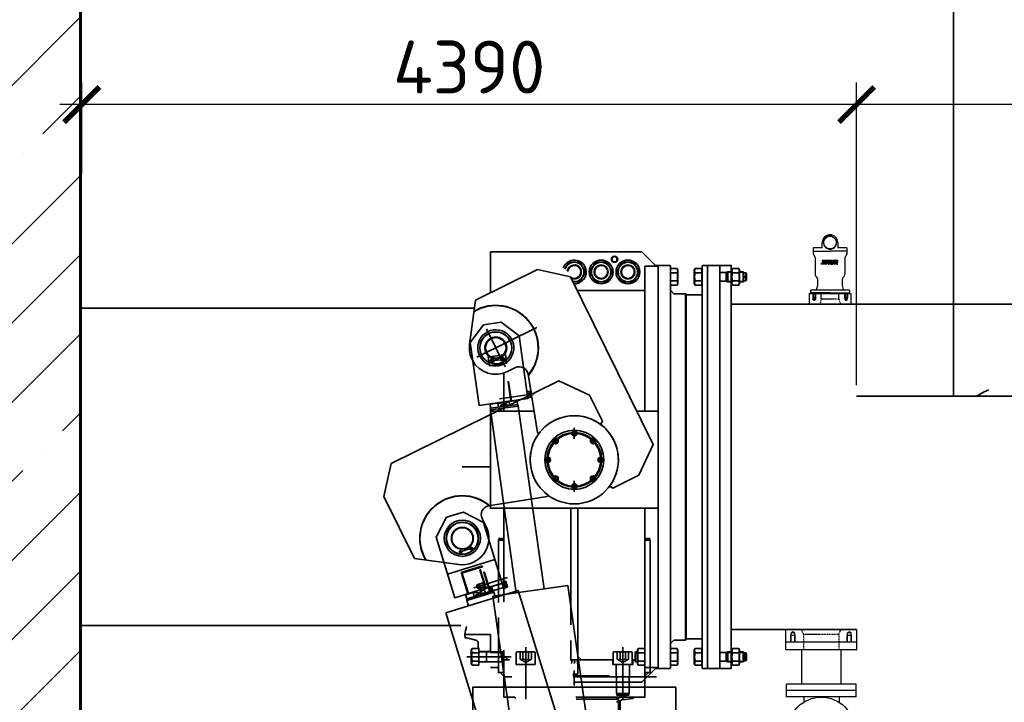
# Model space of a CAD drawing. Header units: millimetres. Extents: x 452087 to 582075, y 10891 to 81641.
# Tile 205 of 256: x 540637 to 546219, y 35701 to 39572. Entities that reach past the tile are written whole.
import ezdxf

# ---------------------------------------------------------------- set-up
doc = ezdxf.new("R2010")
doc.units = ezdxf.units.MM
for name, pattern in [('AM_DIN_F_W050', [6.25, 4.75, -1.5]), ('AM_DIN_F_W050x2', [3.125, 2.25, -0.875]), ('AM_DIN_G_W050', [13.75, 9.75, -1.5, 1, -1.5]), ('AM_DIN_G_W050x2', [6.875, 4.75, -0.875, 0.375, -0.875]), ('C_SOLID_L', [0, 0, 0]), ('C_SOLID_M', [0, 0, 0]), ('HIDDEN', [9.525, 6.35, -3.175])]:
    doc.linetypes.add(name, pattern=pattern)
doc.layers.get('Defpoints').update_dxf_attribs({"color": 8})
for name, color, linetype in [('1', 6, 'Continuous'), ('HIDDEN', 6, 'HIDDEN'), ('MO_001_VIEW_PV', 7, 'Continuous'), ('MO_001_VIEW_RA', 7, 'Continuous'), ('Viditeln__hrany__JMA_', 7, 'Continuous'), ('ГТО-2_Размеры', 7, 'Continuous')]:
    doc.layers.add(name, color=color, linetype=linetype)
for name, color, linetype, lineweight in [('AM_0', 7, 'Continuous', 50), ('AM_3', 6, 'AM_DIN_F_W050', 25), ('AM_4', 3, 'Continuous', 25), ('AM_7', 4, 'AM_DIN_G_W050', 25), ('ГТО-2_Бетон 0.35', 2, 'Continuous', 35), ('ГТО-2_Бетон 0.6', 2, 'Continuous', 60), ('ГТО-2_Штриховка', 252, 'Continuous', 18)]:
    doc.layers.add(name, color=color, linetype=linetype, lineweight=lineweight)
doc.layers.add('ГТО-2_Видовой экран', color=4, linetype='Continuous', plot=False)
doc.styles.add('CONVERTER_1', font='txt.shx', dxfattribs={"width": 0.9})
doc.styles.add('MOSOBL (isocpeur)', font='isocpeur.ttf')
doc.styles.add('RomanS', font='romans.shx', dxfattribs={"width": 0.7})
doc.dimstyles.new('MOSOBL 1-100 (мм)', dxfattribs={"dimscale": 100, "dimtxt": 3, "dimasz": 2, "dimexe": 1.25, "dimexo": 0.625, "dimtad": 1, "dimdec": 0, "dimzin": 9, "dimtxsty": 'RomanS', "dimblk": 'ARCHTICK', "dimcen": 2.5, "dimdle": 1.25, "dimclrd": 7, "dimclre": 7, "dimclrt": 2, "dimadec": 0, "dimazin": 0, "dimtfac": 1, "dimtdec": 0, "dimtmove": 1, "dimatfit": 3, "dimfxl": 1, "dimtfill": 1, "dimlwd": 25, "dimlwe": 25, "dimarcsym": 0})

# ---------------------------------------------------------------- blocks, each defined once
blk = doc.blocks.new('_ArchTick')
at = {"color": 0, "linetype": 'ByBlock', "const_width": 0.15}
blk.add_lwpolyline([(-0.5, -0.5), (0.5, 0.5)], dxfattribs=at)
blk = doc.blocks.new('*D596')
at = {"layer": 'Defpoints', "color": 0, "transparency": 16777216}
for p in [(545381, 39090.5), (545381, 38591.5), (548181, 38591.5, 0)]:
    blk.add_point(p, dxfattribs=at)
at = {"layer": 'ГТО-2_Размеры', "color": 7, "lineweight": 25, "transparency": 16777216}
for p, q in [((545381, 38654), (545381, 39215.5)), ((548181, 38654), (548181, 39215.5)), ((548306, 39090.5), (545256, 39090.5))]:
    blk.add_line(p, q, dxfattribs=at)
at = {"layer": 'ГТО-2_Размеры', "color": 7, "lineweight": 25, "transparency": 16777216, "xscale": 200, "yscale": 200, "zscale": 200, "rotation": 180}
blk.add_blockref('_ArchTick', (545381, 39090.5), dxfattribs=at)
at = {"layer": 'ГТО-2_Размеры', "color": 7, "lineweight": 25, "transparency": 16777216, "xscale": 200, "yscale": 200, "zscale": 200}
blk.add_blockref('_ArchTick', (548181, 39090.5), dxfattribs=at)
at = {"layer": 'ГТО-2_Размеры', "color": 2, "transparency": 16777216, "insert": (546899.4, 39303), "char_height": 300, "attachment_point": 5, "style": 'MOSOBL (isocpeur)', "bg_fill": 3, "box_fill_scale": 1.1, "bg_fill_color": 256, "bg_fill_true_color": 13158600, "bg_fill_transparency": 0}
blk.add_mtext('2800', dxfattribs=at)
blk = doc.blocks.new('*D597')
at = {"layer": 'Defpoints', "color": 0, "transparency": 16777216}
for p in [(540989.3, 39090.5), (540989.3, 38636.1), (545381, 37436.1)]:
    blk.add_point(p, dxfattribs=at)
at = {"layer": 'ГТО-2_Размеры', "color": 7, "lineweight": 25, "transparency": 16777216}
for p, q in [((540989.3, 38698.6), (540989.3, 39215.5)), ((545381, 37498.6), (545381, 39215.5)), ((545506, 39090.5), (540864.3, 39090.5))]:
    blk.add_line(p, q, dxfattribs=at)
at = {"layer": 'ГТО-2_Размеры', "color": 7, "lineweight": 25, "transparency": 16777216, "xscale": 200, "yscale": 200, "zscale": 200, "rotation": 180}
blk.add_blockref('_ArchTick', (540989.3, 39090.5), dxfattribs=at)
at = {"layer": 'ГТО-2_Размеры', "color": 7, "lineweight": 25, "transparency": 16777216, "xscale": 200, "yscale": 200, "zscale": 200}
blk.add_blockref('_ArchTick', (545381, 39090.5), dxfattribs=at)
at = {"layer": 'ГТО-2_Размеры', "color": 2, "transparency": 16777216, "insert": (543185.2, 39303), "char_height": 300, "attachment_point": 5, "style": 'MOSOBL (isocpeur)', "bg_fill": 3, "box_fill_scale": 1.1, "bg_fill_color": 256, "bg_fill_true_color": 13158600, "bg_fill_transparency": 0}
blk.add_mtext('4390', dxfattribs=at)
blk = doc.blocks.new('*U496', base_point=(4879.1, 4974.7))
at = {"color": 0, "linetype": 'ByBlock', "lineweight": -2}
for centre in [(4853.1, 4961.2), (4873.1, 4961.2), (4893.1, 4961.2)]:
    blk.add_arc(centre, 15.6, 306.94291, 53.05709, dxfattribs=at)
blk = doc.blocks.new('*U495', base_point=(4236.1, 5653.9))
at = {"color": 0, "linetype": 'ByBlock', "lineweight": -2}
for centre in [(4218.3, 5661.2), (4228.3, 5661.2), (4238.3, 5661.2), (4248.3, 5661.2)]:
    blk.add_arc(centre, 9.38, 306.94291, 53.05709, dxfattribs=at)
blk = doc.blocks.new('A$C40E87591')
at = {"color": 7, "linetype": 'C_SOLID_L', "lineweight": 25}
for p, q in [((579.6, 1171.3), (579.6, 1168)), ((579.6, 1171.3), (590.8, 1171.3)), ((579.6, 1168), (581.3, 1168)), ((579.6, 1160.6), (579.6, 1157.3)), ((579.6, 1160.6), (581.3, 1160.6)), ((579.6, 1157.3), (590.8, 1157.3)), ((581.3, 1168), (581.3, 1160.6)), ((585.8, 1168), (587.7, 1168)), ((585.8, 1168), (585.8, 1166)), ((585.8, 1166), (587.5, 1166)), ((585.8, 1163.1), (587.5, 1163.1)), ((585.8, 1163.1), (585.8, 1160.6)), ((585.8, 1160.6), (587.7, 1160.6)), ((587.5, 1166), (587.5, 1163.1)), ((587.7, 1168), (588.3, 1166)), ((587.7, 1160.6), (588.5, 1163.5)), ((588.3, 1166), (590.8, 1166)), ((588.5, 1163.5), (590.8, 1163.5)), ((590.8, 1171.3), (590.8, 1166)), ((590.8, 1163.5), (590.8, 1157.3)), ((592.8, 1171.3), (603.3, 1171.3)), ((592.8, 1171.3), (592.8, 1168)), ((592.8, 1168), (594.3, 1168)), ((592.8, 1160.6), (592.8, 1157.3)), ((592.8, 1160.6), (594.3, 1160.6)), ((592.8, 1157.3), (600.1, 1157.3)), ((594.3, 1168), (594.3, 1160.6)), ((599.1, 1168), (599.1, 1165.6)), ((599.1, 1168), (601.5, 1168)), ((599.1, 1165.6), (601.5, 1165.6)), ((599.1, 1163.5), (599.1, 1160.6)), ((602.5, 1157.3), (599.1, 1163.5)), ((599.1, 1160.6), (600.1, 1160.6)), ((600.1, 1160.6), (600.1, 1157.3)), ((602.5, 1157.3), (607.2, 1157.3)), ((606, 1160.6), (604.3, 1163.6)), ((606, 1160.6), (607.2, 1160.6)), ((607.2, 1160.6), (607.2, 1157.3)), ((608.9, 1171.3), (615.7, 1171.3)), ((608.9, 1171.3), (608.9, 1168)), ((608.9, 1168), (610.1, 1168)), ((608.9, 1160.6), (608.9, 1157.3)), ((608.9, 1160.6), (610.1, 1160.6)), ((608.9, 1157.3), (615.7, 1157.3)), ((610.1, 1168), (610.1, 1160.6)), ((614.9, 1168), (615.7, 1168)), ((614.9, 1168), (614.9, 1165.8)), ((614.9, 1165.8), (617.3, 1165.8)), ((614.9, 1162.8), (614.9, 1160.6)), ((614.9, 1162.8), (617.3, 1162.8)), ((614.9, 1160.6), (615.7, 1160.6)), ((615.7, 1171.3), (615.7, 1168)), ((615.7, 1160.6), (615.7, 1157.3)), ((616.4, 1171.3), (623.3, 1171.3)), ((616.4, 1171.3), (616.4, 1168)), ((616.4, 1168), (617.3, 1168)), ((616.4, 1160.6), (616.4, 1157.3)), ((616.4, 1160.6), (617.3, 1160.6)), ((616.4, 1157.3), (623.3, 1157.3)), ((617.3, 1168), (617.3, 1165.8)), ((617.3, 1162.8), (617.3, 1160.6)), ((622, 1168), (623.3, 1168)), ((622, 1168), (622, 1160.6)), ((622, 1160.6), (623.3, 1160.6)), ((623.3, 1171.3), (623.3, 1168)), ((623.3, 1160.6), (623.3, 1157.3)), ((624.9, 1160.6), (626.6, 1160.6)), ((624.9, 1160.6), (624.9, 1157.3)), ((624.9, 1157.3), (630.9, 1157.3)), ((626.6, 1160.6), (628.6, 1168)), ((626.9, 1171.3), (626.9, 1168)), ((626.9, 1171.3), (634.4, 1171.3)), ((626.9, 1168), (628.6, 1168)), ((629.3, 1160.6), (629.6, 1161.8)), ((629.3, 1160.6), (630.9, 1160.6)), ((629.6, 1161.8), (632.9, 1161.8)), ((630.4, 1164.8), (631.3, 1168)), ((630.4, 1164.8), (632.1, 1164.8)), ((630.9, 1160.6), (630.9, 1157.3)), ((632.1, 1164.8), (631.3, 1168)), ((632.2, 1160.6), (632.2, 1157.3)), ((632.2, 1160.6), (633.3, 1160.6)), ((632.2, 1157.3), (638.5, 1157.3)), ((633.3, 1160.6), (632.9, 1161.8)), ((637.3, 1160.6), (634.4, 1171.3)), ((637.3, 1160.6), (638.5, 1160.6)), ((638.5, 1160.6), (638.5, 1157.3)), ((640.2, 1171.3), (650.7, 1171.3)), ((640.2, 1171.3), (640.2, 1168)), ((640.2, 1168), (641.6, 1168)), ((640.2, 1160.6), (640.2, 1157.3)), ((640.2, 1160.6), (641.6, 1160.6)), ((640.2, 1157.3), (647.4, 1157.3)), ((641.6, 1168), (641.6, 1160.6)), ((646.4, 1168), (646.4, 1165.6)), ((646.4, 1168), (648.8, 1168)), ((646.4, 1165.6), (648.8, 1165.6)), ((646.4, 1163.5), (646.4, 1160.6)), ((649.9, 1157.3), (646.4, 1163.5)), ((646.4, 1160.6), (647.4, 1160.6)), ((647.4, 1160.6), (647.4, 1157.3)), ((649.9, 1157.3), (654.6, 1157.3)), ((653.3, 1160.6), (651.7, 1163.6)), ((653.3, 1160.6), (654.6, 1160.6)), ((654.6, 1160.6), (654.6, 1157.3)), ((656.2, 1171.3), (663.6, 1171.3)), ((656.2, 1171.3), (656.2, 1168)), ((656.2, 1168), (657.7, 1168)), ((656.2, 1160.6), (656.2, 1157.3)), ((656.2, 1160.6), (657.7, 1160.6)), ((656.2, 1157.3), (664.2, 1157.3)), ((657.7, 1168), (657.7, 1160.6)), ((662.5, 1168), (663.3, 1168)), ((662.5, 1168), (662.5, 1160.6)), ((662.5, 1160.6), (663.3, 1160.6))]:
    blk.add_line(p, q, dxfattribs=at)
for centre, radius, start, end in [((601.5, 1166.8), 1.24, 270, 90), ((603.3, 1167.4), 3.91, 284.6737, 90), ((648.8, 1166.8), 1.24, 270, 90), ((650.7, 1167.4), 3.91, 284.6737, 90), ((663.3, 1166), 2.06, 21.3237, 89.9999), ((663.3, 1162.7), 2.06, 270.0001, 338.6763), ((663.6, 1164.7), 6.59, 0, 90), ((664.2, 1162.3), 4.94, 270, 311.4095), ((659.1, 1164.3), 6.59, 338.6763, 21.3237), ((662, 1164.7), 8.24, 311.4095, 360)]:
    blk.add_arc(centre, radius, start, end, dxfattribs=at)
at = {"color": 7, "lineweight": 25}
blk.add_point((700.8, 983), dxfattribs=at)
at = {"layer": '1', "color": 7, "linetype": 'Continuous', "lineweight": 25}
blk.add_circle((624.8, 1272), 36.1, dxfattribs=at)
at = {"layer": 'AM_0', "lineweight": 25}
for p, q in [((507.3, 983), (507.3, 923)), ((507.3, 983), (742.3, 983)), ((707.9, 982.1), (706.4, 983)), ((722.8, 958), (706.8, 958)), ((707.9, 982.1), (707.9, 948)), ((707.9, 982.1), (721.7, 982.1)), ((721.7, 982.1), (723.2, 983)), ((721.7, 982.1), (721.7, 948)), ((742.3, 983), (742.3, 923)), ((714.8, 944), (707.9, 948)), ((721.7, 948), (707.9, 948)), ((714.8, 944), (721.7, 948)), ((373.3, -1034.9), (373.3, -922.9)), ((734.5, -934.5), (724.1, -940.4)), ((724.1, -991.7), (724.1, -940.4)), ((744.9, -940.4), (724.1, -940.4)), ((734.5, -934.5), (744.9, -940.4)), ((744.9, -991.7), (744.9, -940.4)), ((775.8, -1034.9), (775.8, -922.9)), ((373.3, -992.9), (775.8, -992.9)), ((724.1, -991.7), (721.9, -992.9)), ((746.5, -955.4), (722.5, -955.4)), ((724.1, -991.7), (744.9, -991.7)), ((744.9, -991.7), (747.1, -992.9)), ((376.3, -1037.9), (373.3, -1034.9)), ((772.8, -1037.9), (376.3, -1037.9)), ((463.8, -1037.9), (463.8, -1232)), ((685.2, -1037.9), (685.3, -1232)), ((772.8, -1037.9), (775.8, -1034.9)), ((773, -1232), (378, -1232)), ((378, -1304), (378, -1232)), ((773, -1268), (378, -1268)), ((773, -1304), (773, -1232)), ((773, -1304), (378, -1304)), ((475.5, -1304), (475.5, -1334.4)), ((675.5, -1304), (675.5, -1334.4))]:
    blk.add_line(p, q, dxfattribs=at)
blk.add_circle((575.5, -1493), 187.5, dxfattribs=at)
at = {"layer": 'AM_3', "linetype": 'AM_DIN_F_W050x2', "lineweight": 25}
for p, q in [((527.9, 982.1), (526.4, 983)), ((526.8, 982.8), (526.8, 958)), ((526.8, 958), (527.9, 956)), ((542.8, 958), (526.8, 958)), ((527.9, 982.1), (527.9, 948)), ((527.9, 982.1), (541.7, 982.1)), ((541.7, 982.1), (543.2, 983)), ((541.7, 982.1), (541.7, 948)), ((542.8, 958), (541.7, 956)), ((542.8, 982.8), (542.8, 958)), ((534.8, 944), (527.9, 948)), ((541.7, 948), (527.9, 948)), ((534.8, 944), (541.7, 948)), ((414.5, -934.5), (404.1, -940.4)), ((404.1, -991.7), (404.1, -940.4)), ((424.9, -940.4), (404.1, -940.4)), ((414.5, -934.5), (424.9, -940.4)), ((424.9, -991.7), (424.9, -940.4)), ((404.1, -991.7), (401.9, -992.9)), ((402.5, -955.4), (404.1, -952.4)), ((402.5, -992.6), (402.5, -955.4)), ((426.5, -955.4), (402.5, -955.4)), ((404.1, -991.7), (424.9, -991.7)), ((426.5, -955.4), (424.9, -952.4)), ((424.9, -991.7), (427.1, -992.9)), ((426.5, -992.6), (426.5, -955.4))]:
    blk.add_line(p, q, dxfattribs=at)
at = {"layer": 'AM_4', "lineweight": 25}
for p, q in [((706.8, 982.8), (706.8, 958)), ((706.8, 958), (707.9, 956)), ((722.8, 958), (721.7, 956)), ((722.8, 982.8), (722.8, 958)), ((722.5, -955.4), (724.1, -952.4)), ((722.5, -992.6), (722.5, -955.4)), ((746.5, -955.4), (744.9, -952.4)), ((746.5, -992.6), (746.5, -955.4))]:
    blk.add_line(p, q, dxfattribs=at)
at = {"layer": 'AM_7', "linetype": 'AM_DIN_G_W050x2', "lineweight": 25}
for p, q in [((534.8, 941), (534.8, 986)), ((714.8, 941), (714.8, 986))]:
    blk.add_line(p, q, dxfattribs=at)
at = {"layer": 'HIDDEN', "lineweight": 25}
for p, q in [((574.8, 953), (566.8, 923)), ((574.8, 953), (574.8, 983)), ((574.8, 953), (674.8, 953)), ((674.8, 953), (674.8, 983)), ((674.8, 953), (682.8, 923)), ((474.5, -947.9), (462.5, -922.9)), ((474.5, -947.9), (474.5, -1037.9)), ((474.5, -947.9), (674.5, -947.9)), ((674.5, -947.9), (686.6, -922.9)), ((674.5, -947.9), (674.5, -1037.9))]:
    blk.add_line(p, q, dxfattribs=at)
at = {"layer": 'MO_001_VIEW_PV', "color": 7, "linetype": 'C_SOLID_M', "lineweight": 25}
for p, q in [((580.8, 1241), (529.3, 1241)), ((529.3, 1241), (529.3, 1223)), ((580.8, 1241), (580.8, 1272)), ((668.8, 1272), (668.8, 1241)), ((720.3, 1241), (668.8, 1241)), ((720.3, 1241), (720.3, 1223)), ((529.3, 1223), (624.8, 1223)), ((529.3, 1221), (531.3, 1223)), ((529.3, 1221), (529.3, 1210.3)), ((529.8, 1207.8), (535.9, 1194.8)), ((540.5, 1186.9), (540.5, 1093.7)), ((720.3, 1223), (624.8, 1223)), ((709.1, 1186.9), (709.1, 1093.7)), ((719.7, 1207.8), (713.7, 1194.8)), ((720.3, 1221), (718.3, 1223)), ((720.3, 1221), (720.3, 1210.3)), ((555, 1028), (555, 1063.4)), ((694.6, 1028), (694.6, 1063.4)), ((548.3, 1006.2), (555, 1028)), ((701.3, 1006.2), (694.6, 1028)), ((514.8, 1000), (514.8, 988)), ((732.8, 1002), (516.8, 1002)), ((624.8, 986), (516.8, 986)), ((545.3, 983), (542.9, 985.4)), ((545.3, 983), (624.8, 983)), ((624.8, 986), (732.8, 986)), ((704.3, 983), (624.8, 983)), ((704.3, 983), (706.7, 985.4)), ((734.8, 1000), (734.8, 988))]:
    blk.add_line(p, q, dxfattribs=at)
for centre, radius, start, end in [((624.8, 1272), 44, 90, 180), ((624.8, 1272), 44, 360, 90), ((535.3, 1210.3), 6, 180, 205), ((545, 1199), 10, 204.9999, 229.0899), ((534.5, 1186.9), 6, 0, 49.0898), ((715.1, 1186.9), 6, 130.9102, 180), ((704.6, 1199), 10, 310.9101, 335.0001), ((714.3, 1210.3), 6, 335, 360), ((564.5, 1093.7), 24, 180, 231.0822), ((540, 1063.4), 15, 360, 51.1171), ((709.6, 1063.4), 15, 128.8829, 180), ((685.1, 1093.7), 24, 308.9178, 360), ((542.6, 1008), 6, 270, 342.8981), ((707, 1008), 6, 197.1019, 270), ((516.8, 1000), 2, 90, 180), ((516.8, 988), 2, 180, 270), ((541.5, 984), 2, 45.0001, 90.0001), ((708.1, 984), 2, 89.9999, 134.9999), ((732.8, 1000), 2, 360, 90), ((732.8, 988), 2, 270, 360)]:
    blk.add_arc(centre, radius, start, end, dxfattribs=at)
at = {"layer": 'MO_001_VIEW_PV', "color": 2, "linetype": 'C_SOLID_M', "lineweight": 25}
blk.add_arc((624.8, 1272), 37.6, 75.1896, 8.0434, dxfattribs=at)
at = {"layer": 'Viditeln__hrany__JMA_', "color": 7, "linetype": 'Continuous', "lineweight": 25}
blk.add_line((548.8, 983), (700.8, 983), dxfattribs=at)
blk.add_line((548.8, 983), (700.8, 983), dxfattribs=at)
at = {"layer": 'ГТО-2_Бетон 0.35'}
for p, q in [((-1009.7, 1220), (-1300, 1220)), ((-1300, 1220), (-1300, 987.6)), ((-1384.6, 945.9), (-1033.6, 1119)), ((-846, 1077.7), (-1033.6, 1119)), ((-280, 1122), (-280, 1128.5)), ((67, 1116.8), (71.3, 1124.3)), ((67, 1038.2), (67, 1116.8)), ((71.3, 1124.3), (107.7, 1124.3)), ((107.7, 1124.3), (112, 1116.8)), ((112, 1116.8), (112, 1038.2)), ((-278.7, 1100.9), (-242.3, 1100.9)), ((-238, 1107.5), (-238, 1105.5)), ((-140.7, 1100.9), (-104.3, 1100.9)), ((35, 1102.5), (35, 1052.5)), ((40.4, 1103.3), (67, 1103.3)), ((44.9, 1105.5), (44.9, 1049.5)), ((107.7, 1100.9), (71.3, 1100.9)), ((112, 1103.3), (134.7, 1103.3)), ((132.5, 1105.5), (132.5, 1049.5)), ((135, 1100), (135, 1055)), ((135, 1080.7), (147.2, 1080.7)), ((135, 1074.3), (147.2, 1074.3)), ((-280, 1026.5), (-280, 1033)), ((-278.7, 1054.1), (-242.3, 1054.1)), ((-238, 1049.5), (-238, 1047.5)), ((-140.7, 1054.1), (-104.3, 1054.1)), ((40.4, 1051.7), (67, 1051.7)), ((71.3, 1030.7), (67, 1038.2)), ((107.7, 1054.1), (71.3, 1054.1)), ((107.7, 1030.7), (71.3, 1030.7)), ((112, 1038.2), (107.7, 1030.7)), ((112, 1051.7), (134.7, 1051.7)), ((-425, 1000), (-807.7, 1000)), ((-194, -982), (-194, 982)), ((-190, -975), (-190, 975)), ((-1377.6, 621.5), (-1036.7, 789.5)), ((-1323, 782.2), (-1216.9, 566.9)), ((-1313.1, 623), (-1302.9, 624.4)), ((-1306.1, 573.5), (-1313.1, 623)), ((-1302.9, 624.4), (-1224.3, 635.6)), ((-1231.9, 620.3), (-1240.6, 613.6)), ((-1232.2, 622.4), (-1228.6, 596.6)), ((-1232.1, 621.9), (-1228.6, 597.1)), ((-1221.8, 616.3), (-1231.9, 620.3)), ((-1224.3, 635.6), (-1214.1, 637.1)), ((-1220.2, 605.4), (-1221.8, 616.3)), ((-1214.1, 637.1), (-1207.1, 587.5)), ((-1207.1, 587.5), (-1306.1, 573.5)), ((-1302.7, 599.2), (-1217.5, 611.3)), ((-1291.3, 611.9), (-1300, 605.2)), ((-1300, 605.2), (-1298.4, 594.3)), ((-1298.4, 594.3), (-1288.3, 590.2)), ((-1291.6, 613.9), (-1288, 588.2)), ((-1291.6, 613.4), (-1288, 588.7)), ((-1281.2, 607.8), (-1291.3, 611.9)), ((-1288.3, 590.2), (-1279.6, 597)), ((-1279.6, 597), (-1281.2, 607.8)), ((-1240.6, 613.6), (-1239, 602.7)), ((-1239, 602.7), (-1228.8, 598.6)), ((-1228.8, 598.6), (-1220.2, 605.4)), ((-1249.3, 386.6), (-1052.2, 414.6)), ((-1067.9, 417.9), (-1079.7, 416.2)), ((-1066.3, 407.1), (-1078.2, 405.4)), ((-1302.8, 354.8), (-1258.8, 361)), ((-1300.7, 322.4), (-1142.3, 344.9)), ((-1299.6, 332), (-1146.1, 353.8)), ((-1190.2, 347.5), (-1258.8, 361)), ((-1255.5, 338.3), (-1193.4, 370.3)), ((-1193.4, 370.3), (-1149.4, 376.6)), ((-825, 158.5), (-825, 221.5)), ((-377.3, 126.9), (-458.8, -47)), ((-1862.7, 19), (-1904, -168.6)), ((-1300, 0), (-1460.5, 0)), ((-825, -78.5), (-825, -141.5)), ((-1904, -168.6), (-1730.9, -519.6)), ((-1480, -484.5), (-1397.8, -459.1)), ((-1471.4, -468.2), (-1463.7, -493.1)), ((-1414.1, -450.5), (-1406.4, -475.4)), ((-1543.2, -608.7), (-1275.6, -526.1)), ((-1465.3, -598.2), (-1345.9, -561.3)), ((-1465.3, -598.2), (-1463.8, -603)), ((-1463.8, -603), (-1427.8, -719.6)), ((-1461.8, -599.2), (-1462.4, -597.3)), ((-1425, -718.7), (-1461.8, -599.2)), ((-1337.9, -597.4), (-1338.5, -595.5)), ((-1301, -716.8), (-1337.9, -597.4)), ((-1335.6, -594.6), (-1334.1, -599.4)), ((-1334.1, -599.4), (-1298.1, -716)), ((-1393.7, -686), (-1203.6, -627.3)), ((-1366.7, -665.1), (-1373.4, -667.2)), ((-1373.4, -667.2), (-1366.3, -690.1)), ((-1366.7, -665.1), (-1359.6, -688)), ((-1335.1, -655.4), (-1338, -656.3)), ((-1337.5, -658), (-1334.6, -657.1)), ((-1234.4, -659.6), (-1325.2, -687.7)), ((-1209.2, -659.7), (-1220.7, -663.3)), ((-1441.6, -725.9), (-1399, -712.8)), ((-1434.8, -747.9), (-1286.7, -702.2)), ((-1434.4, -757.5), (-1281.5, -710.3)), ((-1329.2, -715.3), (-1399, -712.8)), ((-1392.3, -734.8), (-1336, -693.3)), ((-1377.5, -670.6), (-1371.6, -689.7)), ((-1359.6, -688), (-1366.3, -690.1)), ((-1336, -693.3), (-1293.5, -680.2)), ((-1328.6, -676.5), (-1331.5, -677.4)), ((-1330.9, -679.2), (-1328.1, -678.3)), ((-1317.5, -712.5), (-1226.7, -684.5)), ((-1293.9, -704.2), (-1301, -681.3)), ((-1206, -670.2), (-1217.5, -673.8)), ((-1300, -950), (-1445.5, -950)), ((-1445.5, -970), (-1435, -970)), ((-1435, -970), (-1382.4, -982.1)), ((-1370, -997.7), (-1370, -997.7)), ((-1370, -997.7), (-1370, -1026.5)), ((-1300, -1047.5), (-1300, -950)), ((-1404.7, -1030.7), (-1409, -1038.2)), ((-1409, -1038.2), (-1409, -1116.8)), ((-1370, -1030.7), (-1404.7, -1030.7)), ((-1404.7, -1054.1), (-1370, -1054.1)), ((-1370, -1026.5), (-1367, -1026.5)), ((-1370, -1026.5), (-1367, -1026.5)), ((-1367, -1030.7), (-1370, -1030.7)), ((-1370, -1054.1), (-1367, -1054.1)), ((-1367, -1026.5), (-1367, -1047.5)), ((-1367, -1124.3), (-1367, -1026.5)), ((-1367, -1047.5), (-1300, -1047.5)), ((-1367, -1047.5), (-1300, -1047.5)), ((-1230, -1049.5), (-1367, -1049.5)), ((-1322.5, -1105.5), (-1322.5, -1049.5)), ((-1227.8, -1051.7), (-1300, -1051.7)), ((-1230, -1049.5), (-1225, -1049.5)), ((-1230, -1049.5), (-1225, -1049.5)), ((-1230, -1105.5), (-1230, -1049.5)), ((-1227, -1052.5), (-1230, -1049.5)), ((-1227.8, -1051.7), (-1225, -1051.7)), ((-1227, -1102.5), (-1227, -1052.5)), ((-1154, -1120), (-1154, -1055.2)), ((-1146.8, -1048), (-1053.2, -1048)), ((-1131.8, -1048), (-1131.8, -1091)), ((-1115.9, -1048), (-1115.9, -1091)), ((-1100, -1023), (-1100, -1316.5)), ((-1084.1, -1048), (-1084.1, -1091)), ((-1068.2, -1091), (-1068.2, -1048)), ((-1046, -1055.2), (-1046, -1120)), ((-604, -1120), (-604, -1055.2)), ((-596.8, -1048), (-503.2, -1048)), ((-581.8, -1048), (-581.8, -1091)), ((-565.9, -1048), (-565.9, -1091)), ((-550, -1023), (-550, -1316.5)), ((-534.1, -1048), (-534.1, -1091)), ((-518.3, -1091), (-518.3, -1048)), ((-496, -1055.2), (-496, -1120)), ((-479.7, -1051.7), (-467, -1051.7)), ((-477.5, -1049.5), (-477.5, -1105.5)), ((-462.7, -1054.1), (-426.3, -1054.1)), ((-280, -1026.5), (-280, -1033)), ((-278.7, -1054.1), (-242.3, -1054.1)), ((-238, -1047.5), (-238, -1049.5)), ((-140.7, -1054.1), (-104.3, -1054.1)), ((35, -1052.5), (35, -1102.5)), ((40.4, -1051.7), (67, -1051.7)), ((44.9, -1049.5), (44.9, -1105.5)), ((107.7, -1054.1), (71.3, -1054.1)), ((112, -1051.7), (134.7, -1051.7)), ((132.5, -1049.5), (132.5, -1105.5)), ((135, -1055), (135, -1100)), ((135, -1055.2), (147.2, -1074.3)), ((135, -1074.3), (147.2, -1055.2)), ((-1434, -1077.5), (-1182.6, -1077.5)), ((-1404.7, -1100.9), (-1370, -1100.9)), ((-1370, -1100.9), (-1367, -1100.9)), ((-1367, -1105.5), (-1230, -1105.5)), ((-1230, -1105.5), (-1227, -1102.5)), ((-1225, -1070), (-1200, -1095)), ((-1131.8, -1091), (-1100, -1109.3)), ((-1100, -1109.3), (-1068.2, -1091)), ((-845, -1075), (-848, -1078)), ((-845.5, -1095), (-701.7, -1095)), ((-805, -1075), (-785, -1095)), ((-604, -1095), (-607, -1095)), ((-581.8, -1091), (-550, -1109.3)), ((-550, -1109.3), (-518.3, -1091)), ((-493, -1095), (-496, -1095)), ((-479.7, -1103.3), (-467, -1103.3)), ((-462.7, -1100.9), (-426.3, -1100.9)), ((-278.7, -1100.9), (-242.3, -1100.9)), ((-238, -1105.5), (-238, -1107.5)), ((-140.7, -1100.9), (-104.3, -1100.9)), ((40.4, -1103.3), (67, -1103.3)), ((107.7, -1100.9), (71.3, -1100.9)), ((112, -1103.3), (134.7, -1103.3)), ((135, -1074.3), (147.2, -1074.3)), ((147.2, -1080.7), (135, -1099.8)), ((147.2, -1099.8), (135, -1080.7)), ((135, -1080.7), (147.2, -1080.7)), ((-1409, -1116.8), (-1404.7, -1124.3)), ((-1404.7, -1124.3), (-1370, -1124.3)), ((-1370, -1124.3), (-1367, -1124.3)), ((-1046, -1120), (-1154, -1120)), ((-825, -1155), (-825, -1239.6)), ((-496, -1120), (-604, -1120)), ((-280, -1122), (-280, -1128.5)), ((-832.8, -1185), (-700.4, -1185)), ((-832.1, -1190), (-358.2, -1190)), ((-512, -1190), (-588, -1190)), ((-586, -1277.6), (-586, -1190)), ((-514, -1277.5), (-514, -1190)), ((-1400, -2320), (-1400, -1250)), ((-250, -1250), (-1400, -1250)), ((-586, -1285), (-586, -1277.5)), ((-514, -1285), (-514, -1277.5)), ((-250, -2260), (-250, -1250)), ((-1166, -1305), (-1156.5, -1312.2)), ((-1166, -1305), (-1156.5, -1312.2)), ((-575, -1318), (-813.9, -1318)), ((-590, -1305), (-575, -1320)), ((-586, -1285), (-514, -1285)), ((-575, -1325), (-585, -1335)), ((-530, -1295), (-570, -1295)), ((-484, -1305), (-493.5, -1312.2))]:
    blk.add_line(p, q, dxfattribs=at)
for points in [[(-1009.7, 1220), (-442.5, 1220), (-365, 1142.5), (-352, 1142.5), (-350, 1140.5)], [(-832.3, 1050), (-793.3, 1050), (-761.5, 1105), (-793.3, 1160), (-856.8, 1160), (-878.7, 1122)], [(-350, 1137.2), (-425, 1137.2), (-425, 315)], [(-280, 1033), (-278.7, 1030.7), (-242.3, 1030.7), (-238, 1038.2), (-238, 1116.8), (-242.3, 1124.3), (-278.7, 1124.3), (-280, 1122)], [(-70, -1140.5), (-72, -1142.5), (-98, -1142.5), (-100, -1140.5), (-100, 1140.5), (-98, 1142.5), (-72, 1142.5), (-70, 1140.5)], [(112, 1105.5), (132.5, 1105.5), (135, 1103), (135, 1100), (147, 1100), (152, 1095), (152, 1060), (147, 1055), (135, 1055), (135, 1052), (132.5, 1049.5), (112, 1049.5)], [(135, 1055.2), (147.2, 1055.2), (147.2, 1099.8), (135, 1099.8)], [(-100, 975), (-190, 975), (-194, 982), (-260, 982), (-280, 1002)], [(-1225, 531.4), (-1225, 315), (-1300, 315)], [(-1068.6, 423.3), (-1080.5, 421.7), (-1085.2, 409.9), (-1077.4, 399.9), (-1065.5, 401.6)], [(-1153.6, -713.9), (-1300.7, 322.4), (-1299.6, 332), (-1302.8, 354.8), (-1301.1, 357), (-1151.6, 378.3), (-1149.4, 376.6), (-1146.1, 353.8), (-1142.3, 344.9), (-995.2, -691.4)], [(-1255.5, 338.3), (-1258.8, 361), (-1257.1, 363.3), (-1195.7, 372), (-1193.4, 370.3), (-1190.2, 347.5)], [(-470, 315), (-350, 315), (-350, -235), (-1300, -235), (-1300, 315), (-1052.5, 315)], [(-1225, -765.4), (-1225, -235)], [(-845, -985.2), (-845, -1095), (-805, -1095), (-805, -235), (-845, -235), (-845, -896)], [(-425, -235), (-425, -1137.2), (-350, -1137.2)], [(-1255, -769.7), (-1255, -415), (-1225, -415), (-1225, -765.4)], [(-1366.7, -665.1), (-1368, -667.6), (-1377.5, -670.6), (-1380.1, -681.8), (-1371.6, -689.7), (-1362.1, -686.7), (-1359.6, -688)], [(-1338, -656.3), (-1366.7, -665.1), (-1368, -667.6), (-1362.1, -686.7), (-1359.6, -688), (-1330.9, -679.2)], [(-1368, -667.4), (-1337.5, -658)], [(-1234.1, -660.6), (-1324.9, -688.6)], [(-1210.9, -654.5), (-1222.3, -658), (-1225.1, -670.4), (-1215.9, -679), (-1204.4, -675.5)], [(-1425.1, -787.7), (-1434.4, -757.5), (-1434.8, -747.9), (-1441.6, -725.9), (-1440.2, -723.4), (-1296, -678.9), (-1293.5, -680.2), (-1286.7, -702.2), (-1281.5, -710.3), (-1272.2, -740.5)], [(-1392.3, -734.8), (-1399, -712.8), (-1397.7, -710.3), (-1338.5, -692), (-1336, -693.3), (-1329.2, -715.3)], [(-1362, -686.9), (-1331.5, -677.4)], [(-1324.3, -690.4), (-1300.4, -683), (-1299.2, -680.7)], [(-1318.3, -709.8), (-1294.4, -702.4), (-1292.1, -703.6)], [(-1317.8, -711.6), (-1227, -683.5)], [(-1225, -1039.1), (-1225, -1166.5), (-1255, -1166.5), (-1255, -853.8)], [(-100, -975), (-190, -975), (-194, -982), (-260, -982), (-280, -1002)], [(-1300, -1137.2), (-1255, -1137.2), (-1255, -1166.5), (-1225, -1166.5), (-1225, -1039.1)], [(-467, -1105.5), (-477.5, -1105.5), (-480, -1103), (-480, -1052), (-477.5, -1049.5), (-467, -1049.5)], [(-425, -1033), (-426.3, -1030.7), (-462.7, -1030.7), (-467, -1038.2), (-467, -1116.8), (-462.7, -1124.3), (-426.3, -1124.3), (-425, -1122)], [(-280, -1122), (-278.7, -1124.3), (-242.3, -1124.3), (-238, -1116.8), (-238, -1038.2), (-242.3, -1030.7), (-278.7, -1030.7), (-280, -1033)], [(112, -1049.5), (132.5, -1049.5), (135, -1052), (135, -1055), (147, -1055), (152, -1060), (152, -1095), (147, -1100), (135, -1100), (135, -1103), (132.5, -1105.5), (112, -1105.5)], [(135, -1099.8), (147.2, -1099.8), (147.2, -1055.2), (135, -1055.2)], [(-1192, -1095), (-1225, -1095), (-1225, -1190), (-1178.5, -1190)], [(-845, -1098.8), (-845, -1095)], [(-805, -1095), (-805, -1175), (-834.2, -1175)], [(-701.7, -1095), (-607, -1095), (-607, -1120), (-588, -1120), (-588, -1190), (-625, -1190), (-628.3, -1185), (-700.4, -1185)], [(-480.1, -1190), (-512, -1190), (-512, -1120), (-493, -1120), (-493, -1095), (-481.4, -1095)], [(-481.4, -1095), (-480, -1095)], [(-1300, -1137.2), (-1255, -1137.2)], [(-350, -1137.2), (-350, -1140.5), (-352, -1142.5), (-365, -1142.5), (-442.5, -1220), (-827.8, -1220)], [(-425, -1122), (-425, -1190), (-480.1, -1190)], [(-425, -1137.2), (-425, -1166.5), (-395, -1166.5), (-395, -1137.2)], [(-1162.2, -1305), (-1225, -1305), (-1225, -1190), (-1178.5, -1190)], [(-815.7, -1305), (-552.7, -1305), (-570, -1295), (-583.5, -1295), (-583.5, -1280), (-586, -1277.5), (-586, -1190), (-832.1, -1190)], [(-514, -1190), (-514, -1277.5), (-516.5, -1280), (-516.5, -1295), (-530, -1295)]]:
    blk.add_lwpolyline(points, dxfattribs=at)
for points in [[(-704.8, 1160), (-736.5, 1105), (-704.8, 1050), (-641.3, 1050), (-609.5, 1105), (-641.3, 1160)], [(-552.8, 1160), (-584.5, 1105), (-552.8, 1050), (-489.3, 1050), (-457.5, 1105), (-489.3, 1160)], [(-350, 1140.5), (-348, 1142.5), (-282, 1142.5), (-280, 1140.5), (-280, -1140.5), (-282, -1142.5), (-348, -1142.5), (-350, -1140.5)], [(-100, 1116.8), (-104.3, 1124.3), (-140.7, 1124.3), (-145, 1116.8), (-145, 1038.2), (-140.7, 1030.7), (-104.3, 1030.7), (-100, 1038.2)], [(0, 1142.5), (-70, 1142.5), (-70, -1142.5), (0, -1142.5)], [(0, 1142.5), (65, 1142.5), (65, -1142.5), (0, -1142.5)], [(-1184.8, 373.6), (-1200.2, 482.5), (-1197.3, 482.9), (-1181.8, 374), (-1087.8, 387.3), (-1138.3, 743.8), (-1240.1, 820.2), (-1339.1, 806.2), (-1415.6, 704.4), (-1365, 348)], [(-1328, -688.7), (-1360.4, -583.6), (-1357.6, -582.7), (-1325.1, -687.9), (-1234.3, -659.8), (-1340.5, -315.8), (-1453.1, -256.4), (-1548.6, -285.9), (-1608.1, -398.5), (-1501.9, -742.4)], [(-395, -415), (-425, -415), (-425, -1166.5), (-395, -1166.5)], [(-1463.8, -603), (-1344.4, -566.1), (-1348.1, -564.1), (-1461.8, -599.2)], [(-1554, -827.5), (-1143.4, -700.7), (-660, -2266.2), (-1070.6, -2393)], [(-1287.2, -732.9), (-861.7, -672.5), (-631.4, -2294.7), (-1056.9, -2355.1)], [(-100, -1038.2), (-104.3, -1030.7), (-140.7, -1030.7), (-145, -1038.2), (-145, -1116.8), (-140.7, -1124.3), (-104.3, -1124.3), (-100, -1116.8)], [(67, -1038.2), (71.3, -1030.7), (107.7, -1030.7), (112, -1038.2), (112, -1116.8), (107.7, -1124.3), (71.3, -1124.3), (67, -1116.8)], [(-1245, -1166.5), (-1225, -1166.5), (-1225, -1186.5)], [(-405, -1166.5), (-425, -1166.5), (-425, -1186.5)], [(-425, -1190), (-514, -1190), (-514, -1277.5), (-516.5, -1280), (-516.5, -1295), (-530, -1295), (-547.3, -1305), (-425, -1305)]]:
    blk.add_lwpolyline(points, close=True, dxfattribs=at)
for points in [[(-280, 1120.7, -0.032766), (-278.7, 1124.3)], [(-242.3, 1030.7, 0.211292), (-242.3, 1054.1, 0.105646), (-242.3, 1100.9, 0.211292), (-242.3, 1124.3)], [(-140.7, 1030.7, -0.211292), (-140.7, 1054.1, -0.105646), (-140.7, 1100.9, -0.211292), (-140.7, 1124.3)], [(-104.3, 1030.7, 0.211292), (-104.3, 1054.1, 0.105646), (-104.3, 1100.9, 0.211292), (-104.3, 1124.3)], [(-846, 1077.7), (-377.3, 126.9), (-458.8, -47), (-606.8, -120), (-623.9, -108.5, 0.998741), (-1025.7, 189), (-1025.7, 189), (-1033, 193.9), (-1086.5, 525.6, 0.237936), (-1113, 562.1)], [(-280, 1093.6, -0.016454), (-278.7, 1100.9, -0.032766), (-280, 1104.4, -0.032766)], [(-280, 1050.6, -0.032766), (-278.7, 1054.1, -0.016454), (-280, 1061.4, -0.016454)], [(0, 1102.5), (35, 1102.5, 0.147477), (44.9, 1105.5), (44.9, 1105.5), (67, 1105.5)], [(-278.7, 1030.7, -0.032766), (-280, 1034.3, -0.032766)], [(67, 1049.5), (44.9, 1049.5), (44.9, 1049.5), (44.9, 1049.5, 0.147477), (35, 1052.5), (0, 1052.5)], [(-1401, 601.6, -0.162063), (-1418.6, 694.7), (-1384.6, 945.9)], [(-1112.5, 561.9, 0.24054), (-1158, 562.5), (-1203.6, 540, -0.399581), (-1401, 601.6, -0.39225)], [(-1862.7, 19), (-911.9, 487.7), (-738, 406.2), (-665, 258.2), (-676.5, 241.1, 0.998741), (-974, -160.7), (-974, -160.7), (-978.9, -168), (-1310.6, -221.5, 0.504429), (-1347.5, -293), (-1325, -338.6, -0.600532), (-1479.7, -553.6), (-1730.9, -519.6)], [(-1080.5, 421.7, 0.343146), (-1079.7, 416.2, 0.171573), (-1078.2, 405.4, 0.343146), (-1077.4, 399.9)], [(-1222.3, -658, 0.343146), (-1220.7, -663.3, 0.171573), (-1217.5, -673.8, 0.343146), (-1215.9, -679)], [(-462.7, -1124.3, -0.211292), (-462.7, -1100.9, -0.105646), (-462.7, -1054.1, -0.211292), (-462.7, -1030.7)], [(-425, -1034.3, 0.032774), (-426.3, -1030.7)], [(-425, -1061.4, 0.016458), (-426.3, -1054.1, 0.032774), (-425, -1050.6)], [(-280, -1034.3, -0.032766), (-278.7, -1030.7)], [(-280, -1061.4, -0.016454), (-278.7, -1054.1, -0.032766), (-280, -1050.6)], [(-242.3, -1124.3, 0.211292), (-242.3, -1100.9, 0.105646), (-242.3, -1054.1, 0.211292), (-242.3, -1030.7)], [(-140.7, -1124.3, -0.211292), (-140.7, -1100.9, -0.105646), (-140.7, -1054.1, -0.211292), (-140.7, -1030.7)], [(-104.3, -1124.3, 0.211292), (-104.3, -1100.9, 0.105646), (-104.3, -1054.1, 0.211292), (-104.3, -1030.7)], [(0, -1052.5), (35, -1052.5, 0.147477), (44.9, -1049.5), (44.9, -1049.5), (67, -1049.5)], [(71.3, -1124.3, -0.211292), (71.3, -1100.9, -0.105646), (71.3, -1054.1, -0.211292), (71.3, -1030.7)], [(107.7, -1124.3, 0.211292), (107.7, -1100.9, 0.105646), (107.7, -1054.1, 0.211292), (107.7, -1030.7)], [(-425, -1104.4, 0.032774), (-426.3, -1100.9, 0.016458), (-425, -1093.6)], [(-280, -1104.4, -0.032766), (-278.7, -1100.9, -0.016454), (-280, -1093.6)], [(67, -1105.5), (44.9, -1105.5), (44.9, -1105.5), (44.9, -1105.5, 0.147477), (35, -1102.5), (0, -1102.5)], [(-426.3, -1124.3, 0.032774), (-425, -1120.7, 0.032774)], [(-278.7, -1124.3, -0.032766), (-280, -1120.7, -0.032766)]]:
    blk.add_lwpolyline(points, format="xyb", dxfattribs=at)
for points in [[(-1088.3, 391.3), (-1066.9, 394.3, 0.414214), (-1064.9, 397), (-1069.3, 427.9, 0.414214), (-1072, 430), (-1093.4, 426.9)], [(-1225.2, -689.3), (-1204.6, -682.9, 0.414214), (-1203, -679.9), (-1212.2, -650.1, 0.414214), (-1215.2, -648.5), (-1235.9, -654.9)], [(-490, -1545), (-490, -1543.6, 0.378242), (-495.7, -1537.1), (-554.1, -1529.8, -0.378242), (-565.5, -1516.9), (-565.5, -1333.1, -0.378242), (-554.1, -1320.2), (-495.7, -1312.9, 0.378242), (-490, -1306.4), (-490, -1305), (-575, -1305), (-575, -1545)]]:
    blk.add_lwpolyline(points, format="xyb", close=True, dxfattribs=at)
for centre, radius in [((-673, 1105), 67.5), ((-597, 1177), 18), ((-597, 1177), 15), ((-521, 1105), 67.5), ((-673, 1105), 55), ((-673, 1105), 40), ((-673, 1105), 38), ((-521, 1105), 55), ((-521, 1105), 40), ((-521, 1105), 38), ((-1269.9, 674.6), 91.2), ((-1269.9, 674.6), 90), ((-1269.9, 674.6), 60), ((-1269.9, 674.6), 58), ((-1230.4, 609.5), 9.5), ((-1230.4, 609.5), 6.5), ((-1230.4, 609.5), 5.05), ((-1289.8, 601.1), 9.5), ((-1289.8, 601.1), 6.5), ((-1289.8, 601.1), 5.05), ((-825, 40), 250), ((-825, 40), 250), ((-825, 40), 167.5), ((-825, 40), 167.5), ((-825, 40), 155), ((-825, 40), 155), ((-825, 40), 150), ((-825, 40), 150), ((-825, 190), 15), ((-825, 190), 10), ((-931.1, 146.1), 15), ((-931.1, 146.1), 10), ((-718.9, 146.1), 15), ((-718.9, 146.1), 10), ((-975, 40), 15), ((-975, 40), 10), ((-675, 40), 15), ((-675, 40), 10), ((-931.1, -66.1), 15), ((-718.9, -66.1), 15), ((-931.1, -66.1), 10), ((-825, -110), 15), ((-825, -110), 10), ((-718.9, -66.1), 10), ((-1459.6, -404.9), 102.5), ((-1459.6, -404.9), 91.2), ((-1459.6, -404.9), 90), ((-1459.6, -404.9), 62), ((-1459.6, -404.9), 60), ((-1467.6, -480.7), 5.05), ((-1410.2, -463), 5.05)]:
    blk.add_circle(centre, radius, dxfattribs=at)
for centre, radius, start, end in [((-825, 1105), 67.5, 269.0106, 159.1681), ((-825, 1105), 55, 262.0771, 162.9338), ((-825, 1105), 40, 245.694, 170.866), ((-825, 1105), 38, 241.865, 172.4623), ((-825, 1105), 36.4, 80.8363, 174.3572), ((-673, 1105), 36.4, 80.8363, 4.8605), ((-521, 1105), 36.4, 80.8363, 4.8605), ((97.7, 1112.6), 28.9, 156.1387, 203.8613), ((81.3, 1112.6), 28.9, 336.1387, 23.8613), ((-825, 1105), 36.4, 238.1246, 4.8605), ((180.8, 1077.5), 111.9, 167.9386, 192.0614), ((-1.8, 1077.5), 111.9, 347.9386, 12.0614), ((97.7, 1042.4), 28.9, 156.1387, 203.8613), ((81.3, 1042.4), 28.9, 336.1387, 23.8613), ((-1269.9, 674.6), 240, 320.1266, 120.9784), ((-1269.9, 674.6), 241.4, 319.83, 120.7046), ((-1269.9, 674.6), 102.5, 307.2751, 248.8823), ((-1269.9, 674.6), 62, 321.5427, 234.6146), ((-1269.9, 674.6), 62, 234.6146, 321.5427), ((-1230.4, 609.5), 6, 86.2787, 20.1726), ((-1269.9, 674.6), 102.5, 248.8823, 256.002), ((-1289.8, 601.1), 6, 89.9646, 22.7563), ((-1269.9, 674.6), 102.5, 256.002, 300.1553), ((-1269.9, 674.6), 102.5, 300.1553, 307.2751), ((-825, 190), 15, 357.1333, 182.8652), ((-825, 190), 15, 357.1333, 182.8652), ((-825, 190), 12, 85.2077, 22.8143), ((-931.1, 146.1), 15, 42.1333, 227.8652), ((-931.1, 146.1), 15, 42.1333, 227.8652), ((-931.1, 146.1), 12, 130.2077, 67.8143), ((-718.9, 146.1), 12, 40.2077, 337.8143), ((-718.9, 146.1), 15, 312.1333, 137.8652), ((-718.9, 146.1), 15, 312.1333, 137.8652), ((-975, 40), 15, 87.1333, 272.8652), ((-975, 40), 15, 87.1333, 272.8652), ((-975, 40), 12, 175.2077, 112.8143), ((-675, 40), 12, 355.2077, 292.8143), ((-675, 40), 15, 267.1333, 92.8652), ((-675, 40), 15, 267.1333, 92.8652), ((-931.1, -66.1), 15, 132.1333, 317.8652), ((-931.1, -66.1), 15, 132.1333, 317.8652), ((-931.1, -66.1), 12, 220.2077, 157.8143), ((-718.9, -66.1), 12, 310.2077, 247.8143), ((-718.9, -66.1), 15, 222.1333, 47.8652), ((-718.9, -66.1), 15, 222.1333, 47.8652), ((-825, -110), 15, 177.1333, 2.8652), ((-825, -110), 15, 177.1333, 2.8652), ((-825, -110), 12, 265.2077, 202.8143), ((-1459.6, -404.9), 241.4, 49.83, 210.7046), ((-1459.6, -404.9), 240, 50.1266, 210.9784), ((-1467.6, -480.7), 6, 99.0454, 31.8371), ((-1410.2, -463), 6, 95.3595, 29.2534), ((-1386, -997.7), 16, 0, 77.0054), ((-1378.3, -1042.4), 28.9, 156.1387, 203.8613), ((-1295.2, -1077.5), 111.9, 167.9386, 192.0614), ((-1146.8, -1055.2), 7.2, 90, 180), ((-1053.2, -1055.2), 7.2, 0, 90), ((-596.8, -1055.2), 7.2, 90, 180), ((-503.2, -1055.2), 7.2, 0, 90), ((-1378.3, -1112.6), 28.9, 156.1387, 203.8613), ((-1123.8, -1080.8), 12.9, 232.1211, 307.8789), ((-1100, -1046.1), 47.6, 250.5288, 289.4712), ((-1076.2, -1080.8), 12.9, 232.1211, 307.8789), ((-573.8, -1080.8), 12.9, 232.1211, 307.8789), ((-550, -1046.1), 47.6, 250.5288, 289.4712), ((-526.2, -1080.8), 12.9, 232.1211, 307.8789)]:
    blk.add_arc(centre, radius, start, end, dxfattribs=at)
blk.add_open_spline([(-1436.7, -904.3), (-1439.2, -919.6), (-1442.3, -934.8), (-1445.5, -950)], degree=3, dxfattribs=at)
blk.add_spline([(-1445.5, -970), (-1444.2, -962.6), (-1446.3, -955.4), (-1445.5, -950)], degree=3, dxfattribs=at)
for points in [[(-668.6, 252.8), (-665.3, 232.4), (-676.5, 241.1)], [(-1033, 193.9), (-1025.7, 189), (-1030.8, 181.9)], [(-612.2, -116.4), (-632.6, -119.7), (-623.9, -108.5)], [(-978.9, -168), (-974, -160.7), (-966.9, -165.8)]]:
    blk.add_solid(points, dxfattribs=at)
for name, p, xscale, yscale, zscale in [('*U495', (-1243.7, -414.8), 0.82, 0.82, 0.82), ('*U495', (-406.3, -414.8), -0.82, 0.82, 0.82), ('*U496', (-830, -1094.2), 0.8, 0.8, 0.8)]:
    blk.add_blockref(name, p, dxfattribs=dict(at, xscale=xscale, yscale=yscale, zscale=zscale))
at = {"layer": 'MO_001_VIEW_RA', "color": 7, "lineweight": 25, "style": 'CONVERTER_1', "width": 0.9}
blk.add_text('Twin-Air DN100 NP16', height=7, dxfattribs=at).set_placement((571.5, 1147.2))

msp = doc.modelspace()

# ---------------------------------------------------------------- linework, layer by layer
at = {"layer": 'ГТО-2_Бетон 0.35'}
msp.add_line((544671, 36113.2, 0), (545381, 36113.2, 0), dxfattribs=at)
at = {"layer": 'ГТО-2_Бетон 0.35', "elevation": 0}
for points in [[(545931, 42521.1), (545931, 40436.1), (545931, 40436.1), (545931, 37436.1)], [(540989.3, 36136.1), (543138, 36136.1)]]:
    msp.add_lwpolyline(points, dxfattribs=at)
at = {"layer": 'ГТО-2_Бетон 0.35'}
msp.add_arc((546316.1, 37036.1, 0), 474.5, 112.952, 122.5357, dxfattribs=at)

# ---------------------------------------------------------------- next in the draw order: dimensions: what is measured, and where the dimension line sits
at = {"layer": 'ГТО-2_Размеры'}
dim = msp.add_linear_dim(base=(545381, 39090.5), p1=(548181, 38591.5, 0), p2=(545381, 38591.5), dimstyle='MOSOBL 1-100 (мм)', override={"dimtxsty": 'MOSOBL (isocpeur)'}, dxfattribs=at)
dim.commit()
dim.dimension.update_dxf_attribs({"geometry": '*D596', "text_midpoint": (546899.4, 39090.5), "dimtype": 160})

# ---------------------------------------------------------------- next in the draw order: dimensions: what is measured, and where the dimension line sits
dim = msp.add_linear_dim(base=(540989.3, 39090.5), p1=(545381, 37436.1), p2=(540989.3, 38636.1), dimstyle='MOSOBL 1-100 (мм)', override={"dimrnd": 10, "dimtxsty": 'MOSOBL (isocpeur)'}, dxfattribs=at)
dim.commit()
dim.dimension.update_dxf_attribs({"geometry": '*D597', "text_midpoint": (543185.2, 39303)})

# ---------------------------------------------------------------- next in the draw order: hatches: boundary and pattern name
at = {"layer": 'ГТО-2_Штриховка'}
h = msp.add_hatch(dxfattribs=at)
h.set_pattern_fill('ANSI35', color=256, scale=100)
h.set_pattern_definition([(45, (-17131.3, -1493781.44), (-449.0128, 449.0128), []), (45, (-16682.3, -1493781.44), (-449.0128, 449.0128), [793.75, -158.75, 0, -158.75])])
h.paths.add_polyline_path([(560273.2, 43536.1), (555873.2, 43536.1), (555873.2, 50536.1), (560273.2, 50536.1)], flags=16)
h.paths.add_polyline_path([(560281.3, 43016.7), (560273.2, 39436.1), (555873.2, 39436.1), (555873.2, 43016.7)], flags=16)
h.paths.add_polyline_path([(554873, 43536.1), (540981.3, 43536.1), (540981.3, 54483.4), (542281.3, 55136.1), (542273.2, 56036.1), (553581, 56036.1), (553581, 55236.1), (554881.3, 54586.1)], flags=16)
h.paths.add_polyline_path([(560273.2, 38936.1), (560273.2, 35286.1), (555873.2, 35286.1), (555873.2, 38936.1)], flags=16)
h.paths.add_polyline_path([(554873, 43036.1), (554872.9, 36436.1), (548209.4, 36436.1), (548381, 36436.1), (547361, 36436.1), (547361, 36221.1), (547141, 36221.1), (547141, 36006.1), (546921, 36006.1), (546921, 35791.1), (546701, 35791.1), (546701, 35576.1), (546481, 35576.1), (546481, 35361.1), (546261, 35361.1), (546261, 35146.1), (546041, 35146.1), (546041, 34931.1), (545821, 34931.1), (545821, 34716.1), (545601, 34716.1), (545601, 34501.1), (545381, 34501.1), (545381, 34236.1), (540981.3, 34236.1), (540981.3, 43016.7), (545681, 43018.4), (545681, 42519.4), (546676.1, 42522.7), (546685.9, 43015.1), (549681.7, 43016.7), (549680.3, 42521.1), (550681, 42521.1), (550681, 43036.1)], flags=16)
h.paths.add_polyline_path([(540981.3, 54486.1), (540981.3, 42536.1)], flags=16)
h.paths.add_polyline_path([(540331.3, 56536.1), (540331.3, 56536.1), (539481.3, 56614.5), (539481.3, 43036.1), (538481.3, 43036.1), (538473.5, 31236.1), (539891.3, 31236.1), (542691.3, 29236.1), (543991.3, 29236.1), (545491.3, 30236.1), (554953.2, 30236.1), (556153.5, 31036.1), (564473.5, 31036.1), (564473.2, 53098.5), (567681, 54406.1), (567681, 55381.1), (562673.2, 55381.1), (562673.2, 56536.1), (561546, 56536.1), (561546, 56286.1), (561246, 56286.1), (561246, 51036.1), (555746, 51036.1), (555746, 56036.1), (555700.3, 56036.1), (555746, 56286.1), (555446, 56286.1), (555446, 56536.1)])

# ---------------------------------------------------------------- next in the draw order: linework, layer by layer
at = {"layer": 'ГТО-2_Бетон 0.35'}
for p, q in [((544671, 37959.1, 0), (548181, 37959.1, 0)), ((550881, 37436.5, 0), (545381, 37436.1))]:
    msp.add_line(p, q, dxfattribs=at)
at = {"layer": 'ГТО-2_Бетон 0.35', "elevation": 0}
msp.add_lwpolyline([(540989.3, 37936.1), (543215.2, 37936.1)], dxfattribs=at)
at = {"layer": 'ГТО-2_Бетон 0.6'}
msp.add_line((540981.3, 43036.1), (540981.3, 34236.1), dxfattribs=at)

# ---------------------------------------------------------------- next in the draw order: block references
at = {"layer": 'ГТО-2_Видовой экран', "color": 1}
msp.add_blockref('A$C40E87591', (544606, 37036.1, 0), dxfattribs=at)

doc.saveas('drawing.dxf')
